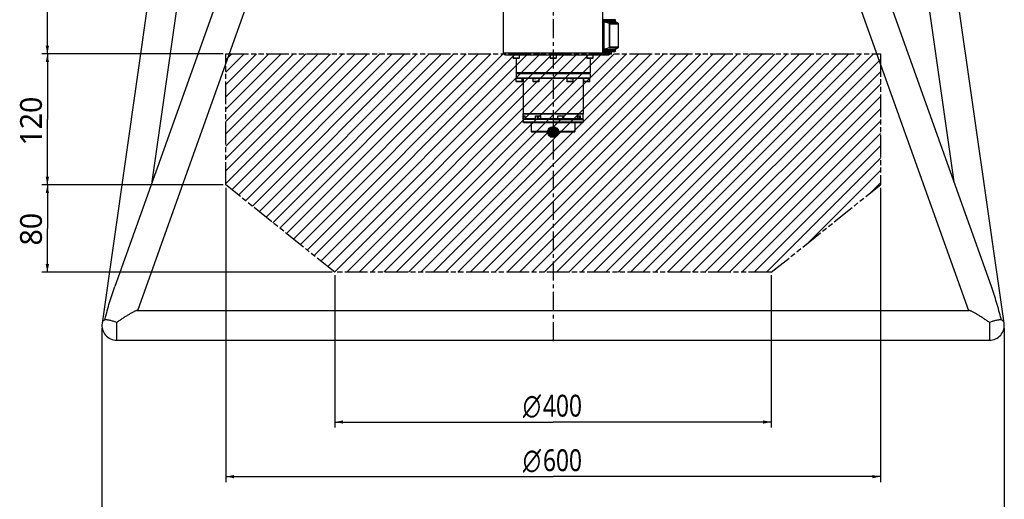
# Model space of a CAD drawing. Header units: millimetres. Extents: x 0 to 2550, y 0 to 1188.
# Tile 180 of 221: x 1291 to 1652, y 232 to 407. Entities that reach past the tile are written whole.
import ezdxf

# ---------------------------------------------------------------- set-up
doc = ezdxf.new("R2010")
doc.units = ezdxf.units.MM
doc.header["$LTSCALE"] = 46.255
doc.linetypes.add('CENTER', pattern=[0.6, 0.375, -0.075, 0.075, -0.075])
doc.linetypes.add('PHANTOM', pattern=[0.8, 0.45, -0.05, 0.1, -0.05, 0.1, -0.05])
doc.layers.get('0').update_dxf_attribs({"linetype": 'CONTINUOUS'})
for name, color, linetype in [('_AT4115_P1P1_1_PBL67', 7, 'CONTINUOUS'), ('_AT4115_P2P2_1_PBL68', 7, 'CONTINUOUS'), ('DEFAULT_1', 7, 'CENTER'), ('DEFAULT_3', 7, 'PHANTOM'), ('DR1SM11P1003_PBL5', 7, 'CONTINUOUS'), ('M2420103_PBL54', 7, 'CONTINUOUS'), ('M2420202_PBL62', 7, 'CONTINUOUS'), ('M2440103_PBL46', 7, 'CONTINUOUS'), ('M2440703_PBL42', 7, 'CONTINUOUS'), ('M2440802_PBL41', 7, 'CONTINUOUS'), ('P9140503_BOLT_PBL43', 7, 'CONTINUOUS'), ('P9140503_BOLT_PBL44', 7, 'CONTINUOUS'), ('P9140503_BOLT_PBL45', 7, 'CONTINUOUS'), ('P9140503_BOLT_PBL47', 7, 'CONTINUOUS'), ('P9140503_BOLT_PBL55', 7, 'CONTINUOUS'), ('P9140503_BOLT_PBL56', 7, 'CONTINUOUS'), ('P9140503_BOLT_PBL57', 7, 'CONTINUOUS'), ('P9140506_BOLT_PBL49', 7, 'CONTINUOUS'), ('P9140506_BOLT_PBL50', 7, 'CONTINUOUS'), ('P9140506_BOLT_PBL51', 7, 'CONTINUOUS'), ('P9140506_BOLT_PBL52', 7, 'CONTINUOUS')]:
    doc.layers.add(name, color=color, linetype=linetype)
doc.styles.add('MtXpl_gdt', font='gdt_____.ttf')
doc.styles.get("Standard").update_dxf_attribs({"font": 'malgun.ttf'})

# ---------------------------------------------------------------- blocks, each defined once
blk = doc.blocks.new('DDDD')
at = {"color": 134}
for p, q in [((1638.72, 2727.14), (1638.72, 2937.14)), ((1799.82, 2727.14), (1633.72, 2727.14)), ((1799.82, 2727.14), (1633.72, 2727.14)), ((1638.72, 2727.14), (1638.72, 2667.14)), ((1638.72, 2607.14), (1638.72, 2667.14)), ((1799.82, 2607.14), (1633.72, 2607.14)), ((1799.82, 2607.14), (1633.72, 2607.14)), ((1638.72, 2607.14), (1638.72, 2567.14)), ((1802.32, 2604.64), (1802.32, 2334.94)), ((2402.32, 2604.64), (2402.32, 2334.94)), ((1638.72, 2527.14), (1638.72, 2567.14)), ((1899.82, 2527.14), (1633.72, 2527.14)), ((1902.32, 2524.62), (1902.32, 2384.94)), ((2302.32, 2524.62), (2302.32, 2384.94)), ((1902.32, 2389.94), (2102.32, 2389.94)), ((2302.32, 2389.94), (2102.32, 2389.94)), ((1802.32, 2339.94), (2102.32, 2339.94)), ((2402.32, 2339.94), (2102.32, 2339.94))]:
    blk.add_line(p, q, dxfattribs=at)
at = {"color": 134, "linetype": 'Continuous'}
for p, q in [((1802.32, 2721.74), (1807.69, 2727.12)), ((1802.32, 2710.43), (1819.01, 2727.12)), ((1802.32, 2699.12), (1830.32, 2727.12)), ((1802.32, 2687.8), (1841.64, 2727.12)), ((1802.32, 2676.49), (1852.95, 2727.12)), ((1802.32, 2665.17), (1864.26, 2727.12)), ((1802.32, 2653.86), (1875.58, 2727.12)), ((1802.32, 2642.55), (1886.89, 2727.12)), ((1802.32, 2631.23), (1898.2, 2727.12)), ((1802.32, 2619.92), (1909.52, 2727.12)), ((1802.32, 2608.61), (1920.83, 2727.12)), ((1807.78, 2602.75), (1932.15, 2727.12)), ((1814.06, 2597.72), (1943.46, 2727.12)), ((1820.35, 2592.7), (1954.77, 2727.12)), ((1826.63, 2587.67), (1966.09, 2727.12)), ((1832.92, 2582.64), (1977.4, 2727.12)), ((1839.21, 2577.61), (1988.71, 2727.12)), ((1845.49, 2572.58), (2000.03, 2727.12)), ((1851.78, 2567.55), (2011.34, 2727.12)), ((1858.06, 2562.53), (2022.66, 2727.12)), ((1864.35, 2557.5), (2033.97, 2727.12)), ((1870.63, 2552.47), (2045.28, 2727.12)), ((1876.92, 2547.44), (2056.6, 2727.12)), ((1883.2, 2542.41), (2067.91, 2727.12)), ((1889.49, 2537.38), (2079.22, 2727.12)), ((1895.77, 2532.36), (2090.54, 2727.12)), ((1902.06, 2527.33), (2101.85, 2727.12)), ((1913.16, 2527.12), (2113.16, 2727.12)), ((1924.48, 2527.12), (2124.48, 2727.12)), ((1935.79, 2527.12), (2135.79, 2727.12)), ((1947.11, 2527.12), (2147.11, 2727.12)), ((1958.42, 2527.12), (2158.42, 2727.12)), ((1969.73, 2527.12), (2169.73, 2727.12)), ((1981.05, 2527.12), (2181.05, 2727.12)), ((1992.36, 2527.12), (2192.36, 2727.12)), ((2003.67, 2527.12), (2203.67, 2727.12)), ((2014.99, 2527.12), (2214.99, 2727.12)), ((2026.3, 2527.12), (2226.3, 2727.12)), ((2037.62, 2527.12), (2237.62, 2727.12)), ((2048.93, 2527.12), (2248.93, 2727.12)), ((2060.24, 2527.12), (2260.24, 2727.12)), ((2071.56, 2527.12), (2271.56, 2727.12)), ((2082.87, 2527.12), (2282.87, 2727.12)), ((2094.18, 2527.12), (2294.18, 2727.12)), ((2105.5, 2527.12), (2305.5, 2727.12)), ((2116.81, 2527.12), (2316.81, 2727.12)), ((2128.13, 2527.12), (2328.13, 2727.12)), ((2139.44, 2527.12), (2339.44, 2727.12)), ((2150.75, 2527.12), (2350.75, 2727.12)), ((2162.07, 2527.12), (2362.07, 2727.12)), ((2173.38, 2527.12), (2373.38, 2727.12)), ((2184.69, 2527.12), (2384.69, 2727.12)), ((2196.01, 2527.12), (2396.01, 2727.12)), ((2207.32, 2527.12), (2402.32, 2722.12)), ((2218.63, 2527.12), (2402.32, 2710.8)), ((2229.95, 2527.12), (2402.32, 2699.49)), ((2241.26, 2527.12), (2402.32, 2688.18)), ((2252.58, 2527.12), (2402.32, 2676.86)), ((2263.89, 2527.12), (2402.32, 2665.55)), ((2275.2, 2527.12), (2402.32, 2654.23)), ((2286.52, 2527.12), (2402.32, 2642.92)), ((2297.83, 2527.12), (2402.32, 2631.61)), ((2336.45, 2554.42), (2402.32, 2620.29)), ((2393.02, 2599.68), (2402.32, 2608.98))]:
    blk.add_line(p, q, dxfattribs=at)
at = {"color": 134, "linetype": 'ByBlock'}
for points in [[(1638.72, 2727.14), (1640.22, 2734.64), (1637.22, 2734.64)], [(1638.72, 2727.14), (1637.22, 2719.64), (1640.22, 2719.64)], [(1638.72, 2607.14), (1640.22, 2614.64), (1637.22, 2614.64)], [(1638.72, 2607.14), (1637.22, 2599.64), (1640.22, 2599.64)], [(1638.72, 2527.14), (1640.22, 2534.64), (1637.22, 2534.64)], [(1902.32, 2389.94), (1909.82, 2388.44), (1909.82, 2391.44)], [(2302.32, 2389.94), (2294.82, 2391.44), (2294.82, 2388.44)], [(1802.32, 2339.94), (1809.82, 2338.44), (1809.82, 2341.44)], [(2402.32, 2339.94), (2394.82, 2341.44), (2394.82, 2338.44)]]:
    blk.add_solid(points, dxfattribs=at)
at = {"layer": '_AT4115_P1P1_1_PBL67', "color": 7}
for p, q in [((2148.17, 2758.38), (2147.82, 2758.38)), ((2159.52, 2758.38), (2148.17, 2758.38)), ((2148.17, 2758.38), (2148.17, 2729.68)), ((2159.13, 2757.62), (2148.56, 2757.62)), ((2148.56, 2757.62), (2148.56, 2730.44)), ((2158.76, 2758.38), (2158.76, 2758.64)), ((2159.13, 2756.73), (2159.13, 2757.62)), ((2159.52, 2756.53), (2159.52, 2758.38)), ((2148.17, 2729.68), (2147.82, 2729.68)), ((2147.82, 2729.43), (2158.76, 2729.43)), ((2148.17, 2729.68), (2159.52, 2729.68)), ((2148.56, 2730.44), (2159.13, 2730.44)), ((2158.76, 2729.43), (2158.76, 2729.68)), ((2159.13, 2730.44), (2159.13, 2731.33)), ((2159.52, 2729.68), (2159.52, 2731.53))]:
    blk.add_line(p, q, dxfattribs=at)
at = {"layer": '_AT4115_P2P2_1_PBL68', "color": 7}
for p, q in [((2148.56, 2757.62), (2159.13, 2757.62)), ((2148.56, 2757.62), (2148.56, 2730.44)), ((2148.91, 2756.92), (2158.78, 2756.92)), ((2148.91, 2756.92), (2153.67, 2755.27)), ((2148.91, 2756.92), (2148.91, 2731.14)), ((2161.89, 2755.27), (2158.78, 2756.92)), ((2159.13, 2757.62), (2159.13, 2756.73)), ((2162.01, 2755.04), (2162.01, 2733.02)), ((2148.56, 2730.44), (2159.13, 2730.44)), ((2153.67, 2732.8), (2148.91, 2731.14)), ((2148.91, 2731.14), (2158.78, 2731.14)), ((2158.78, 2731.14), (2161.89, 2732.8)), ((2159.13, 2731.33), (2159.13, 2730.44))]:
    blk.add_line(p, q, dxfattribs=at)
at = {"layer": '_AT4115_P2P2_1_PBL68', "color": 2}
for p, q in [((2161.89, 2755.27), (2153.67, 2755.27)), ((2153.67, 2755.27), (2153.67, 2732.8)), ((2154.19, 2733.28), (2154.2, 2754.79)), ((2154.2, 2754.79), (2161.94, 2754.79)), ((2161.94, 2754.79), (2161.94, 2733.28)), ((2153.67, 2732.8), (2161.89, 2732.8)), ((2161.94, 2733.28), (2154.19, 2733.28))]:
    blk.add_line(p, q, dxfattribs=at)
at = {"layer": '_AT4115_P2P2_1_PBL68', "color": 7}
for points, knots in [([(2154.2, 2754.79), (2154.17, 2754.84), (2154.11, 2754.93), (2153.99, 2755.07), (2153.84, 2755.18), (2153.73, 2755.24), (2153.67, 2755.27)], [0, 0, 0, 0, 0.224422, 0.468531, 0.730009, 1, 1, 1, 1]), ([(2161.89, 2755.27), (2161.91, 2755.26), (2161.95, 2755.23), (2161.99, 2755.17), (2162.01, 2755.11), (2162.01, 2755.07), (2162.01, 2755.04)], [0, 0, 0, 0, 0.25883, 0.502989, 0.747048, 1, 1, 1, 1]), ([(2162.01, 2755.04), (2162.01, 2755), (2162, 2754.91), (2161.96, 2754.83), (2161.94, 2754.79)], [0, 0, 0, 0, 0.475868, 1, 1, 1, 1]), ([(2153.67, 2732.8), (2153.73, 2732.82), (2153.84, 2732.88), (2153.99, 2733), (2154.11, 2733.13), (2154.17, 2733.23), (2154.19, 2733.28)], [0, 0, 0, 0, 0.269995, 0.531472, 0.775579, 1, 1, 1, 1]), ([(2162.01, 2733.02), (2162.01, 2733), (2162.01, 2732.95), (2161.99, 2732.89), (2161.95, 2732.84), (2161.91, 2732.81), (2161.89, 2732.8)], [0, 0, 0, 0, 0.252954, 0.497012, 0.741168, 1, 1, 1, 1]), ([(2161.94, 2733.28), (2161.96, 2733.23), (2162, 2733.15), (2162.01, 2733.06), (2162.01, 2733.02)], [0, 0, 0, 0, 0.524134, 1, 1, 1, 1])]:
    blk.add_open_spline(points, degree=3, knots=knots, dxfattribs=at)
at = {"layer": 'DEFAULT_1', "color": 1}
blk.add_line((2102.32, 3286.2), (2102.32, 2462.44), dxfattribs=at)
at = {"layer": 'DEFAULT_3', "color": 7}
for p, q in [((1802.32, 2607.12), (1802.32, 2727.12)), ((1802.32, 2727.12), (2402.32, 2727.12)), ((2402.32, 2727.12), (2402.32, 2607.12)), ((1902.32, 2527.12), (1802.32, 2607.12)), ((2302.32, 2527.12), (2402.32, 2607.12)), ((2302.32, 2527.12), (1902.32, 2527.12))]:
    blk.add_line(p, q, dxfattribs=at)
at = {"layer": 'DR1SM11P1003_PBL5', "color": 7}
for p, q in [((1937.38, 3177.16), (1700.57, 2514.08)), ((2504.07, 2514.08), (2267.25, 3177.16)), ((1788.25, 3176.21), (1688.86, 2480.46)), ((2515.78, 2480.46), (2416.39, 3176.21)), ((1721.62, 2492.14), (1961.95, 3165.06)), ((1734.84, 2610.04), (1814.11, 3164.94)), ((2242.69, 3165.06), (2483.02, 2492.14)), ((2390.52, 3164.94), (2469.79, 2610.04)), ((1721.12, 2492.14), (2483.52, 2492.14)), ((1702.32, 2464.94), (2502.32, 2464.94))]:
    blk.add_line(p, q, dxfattribs=at)
at = {"layer": 'DR1SM11P1003_PBL5', "color": 134}
for p, q in [((1688.72, 2476.04), (1688.72, 2257.97)), ((2515.92, 2476.04), (2515.92, 2257.97))]:
    blk.add_line(p, q, dxfattribs=at)
at = {"layer": 'DR1SM11P1003_PBL5', "color": 2}
for p, q in [((1702.32, 2464.94), (1702.32, 2481.21)), ((2502.32, 2481.21), (2502.32, 2464.94))]:
    blk.add_line(p, q, dxfattribs=at)
for centre, start, end in [((2068.88, 2387.89), 165.64196, 165.75773), ((2135.76, 2387.89), 14.24227, 14.35804)]:
    blk.add_arc(centre, 389.43, start, end, dxfattribs=at)
at = {"layer": 'DR1SM11P1003_PBL5', "color": 7}
for centre, start, end in [((1702.32, 2478.54), 171.8699, 270), ((2502.32, 2478.54), 270, 8.1301)]:
    blk.add_arc(centre, 13.6, start, end, dxfattribs=at)
for points, knots in [([(1691.61, 2484.46), (1692.9, 2489.48), (1694.97, 2496.95), (1698.05, 2506.8), (1699.71, 2511.67), (1700.57, 2514.08)], [0, 0, 0, 0, 0.502256, 0.751762, 1, 1, 1, 1]), ([(2513.02, 2484.46), (2511.74, 2489.48), (2509.67, 2496.95), (2506.59, 2506.8), (2504.93, 2511.67), (2504.07, 2514.08)], [0, 0, 0, 0, 0.502256, 0.751762, 1, 1, 1, 1]), ([(1721.12, 2492.14), (1721.03, 2492.14), (1720.84, 2492.12), (1720.53, 2492.05), (1720.18, 2491.94), (1719.61, 2491.73), (1718.83, 2491.39), (1717.81, 2490.9), (1716.71, 2490.32), (1715.54, 2489.67), (1714.32, 2488.97), (1712.62, 2487.96), (1710.43, 2486.61), (1707.76, 2484.89), (1705.04, 2483.09), (1703.23, 2481.84), (1702.32, 2481.21)], [0, 0, 0, 0, 0.011715, 0.026281, 0.043513, 0.063159, 0.108641, 0.16083, 0.218215, 0.279656, 0.344305, 0.411523, 0.551829, 0.697807, 0.847639, 1, 1, 1, 1]), ([(2502.32, 2481.21), (2501.41, 2481.84), (2499.59, 2483.09), (2496.88, 2484.89), (2494.21, 2486.61), (2492.02, 2487.96), (2490.32, 2488.97), (2489.1, 2489.67), (2487.93, 2490.32), (2486.82, 2490.9), (2485.81, 2491.39), (2485.03, 2491.73), (2484.46, 2491.94), (2484.11, 2492.05), (2483.8, 2492.12), (2483.61, 2492.14), (2483.52, 2492.14)], [0, 0, 0, 0, 0.152361, 0.302193, 0.448171, 0.588477, 0.655695, 0.720344, 0.781785, 0.83917, 0.891359, 0.936841, 0.956487, 0.973719, 0.988285, 1, 1, 1, 1])]:
    blk.add_open_spline(points, degree=3, knots=knots, dxfattribs=at)
at = {"layer": 'DR1SM11P1003_PBL5', "color": 2}
for points, knots in [([(1691.42, 2483.69), (1691.07, 2483.49), (1690.42, 2483.06), (1689.63, 2482.27), (1689.09, 2481.41), (1688.9, 2480.77), (1688.86, 2480.46)], [0, 0, 0, 0, 0.286347, 0.543729, 0.778271, 1, 1, 1, 1]), ([(1702.32, 2481.21), (1701.25, 2481.58), (1699.19, 2482.23), (1696.65, 2482.9), (1694.76, 2483.3), (1693.52, 2483.52), (1692.42, 2483.65), (1691.73, 2483.69), (1691.42, 2483.69)], [0, 0, 0, 0, 0.301236, 0.57898, 0.703698, 0.816449, 0.91564, 1, 1, 1, 1]), ([(2513.22, 2483.69), (2512.9, 2483.69), (2512.22, 2483.65), (2511.12, 2483.52), (2509.88, 2483.3), (2507.99, 2482.9), (2505.45, 2482.23), (2503.38, 2481.58), (2502.32, 2481.21)], [0, 0, 0, 0, 0.08436, 0.183551, 0.296303, 0.421022, 0.698765, 1, 1, 1, 1]), ([(2515.78, 2480.46), (2515.74, 2480.77), (2515.55, 2481.41), (2515.01, 2482.27), (2514.21, 2483.06), (2513.57, 2483.49), (2513.22, 2483.69)], [0, 0, 0, 0, 0.221729, 0.456271, 0.713653, 1, 1, 1, 1])]:
    blk.add_open_spline(points, degree=3, knots=knots, dxfattribs=at)
at = {"layer": 'M2420103_PBL54', "color": 7}
for p, q in [((2068.32, 2723.03), (2068.32, 2710.03)), ((2136.32, 2723.03), (2136.32, 2710.03)), ((2068.32, 2710.03), (2116.32, 2710.03)), ((2068.82, 2709.53), (2068.32, 2710.03)), ((2068.82, 2709.53), (2116.22, 2709.53)), ((2116.22, 2709.53), (2134.92, 2709.53)), ((2116.32, 2710.03), (2136.32, 2710.03)), ((2134.92, 2709.53), (2135.82, 2709.53)), ((2135.82, 2709.53), (2136.32, 2710.03))]:
    blk.add_line(p, q, dxfattribs=at)
at = {"layer": 'M2420202_PBL62', "color": 7}
for p, q in [((2056.82, 2728.03), (2056.82, 2765.53)), ((2147.82, 2728.03), (2147.82, 2765.53)), ((2056.82, 2728.03), (2107.64, 2728.03)), ((2058.82, 2726.03), (2056.82, 2728.03)), ((2065.79, 2726.03), (2058.82, 2726.03)), ((2119.44, 2726.03), (2065.79, 2726.03)), ((2107.64, 2728.03), (2155.34, 2728.03)), ((2153.1, 2726.03), (2119.44, 2726.03)), ((2145.82, 2726.03), (2147.82, 2728.03)), ((2155.44, 2727.74), (2153.1, 2726.03)), ((2155.47, 2729.43), (2155.47, 2727.9))]:
    blk.add_line(p, q, dxfattribs=at)
at = {"layer": 'M2420202_PBL62', "color": 2}
blk.add_line((2155.34, 2729.43), (2155.34, 2728.03), dxfattribs=at)
at = {"layer": 'M2420202_PBL62', "color": 7}
blk.add_ellipse((2154.47, 2727.03), major_axis=(0.966, 0.966), ratio=0.26794, start_param=5.759591, end_param=6.54499, dxfattribs=at)
at = {"layer": 'M2440103_PBL46', "color": 7}
for p, q in [((2068.82, 2709.53), (2068.32, 2709.03)), ((2088.32, 2709.03), (2068.32, 2709.03)), ((2068.32, 2709.03), (2068.32, 2705.03)), ((2069.68, 2709.53), (2068.82, 2709.53)), ((2116.22, 2709.53), (2069.68, 2709.53)), ((2116.32, 2709.03), (2088.32, 2709.03)), ((2134.92, 2709.53), (2116.22, 2709.53)), ((2136.32, 2709.03), (2116.32, 2709.03)), ((2135.82, 2709.53), (2134.92, 2709.53)), ((2135.82, 2709.53), (2136.32, 2709.03)), ((2136.32, 2709.03), (2136.32, 2705.03)), ((2076.52, 2705.03), (2068.32, 2705.03)), ((2068.82, 2704.53), (2068.32, 2705.03)), ((2069.68, 2704.53), (2068.88, 2704.53)), ((2084.52, 2704.53), (2069.68, 2704.53)), ((2074.82, 2704.53), (2074.82, 2672.23)), ((2104.82, 2705.03), (2076.52, 2705.03)), ((2117.87, 2704.53), (2086.74, 2704.53)), ((2136.32, 2705.03), (2104.82, 2705.03)), ((2135.79, 2704.53), (2120.1, 2704.53)), ((2129.82, 2704.53), (2129.82, 2672.23)), ((2135.82, 2704.53), (2136.32, 2705.03)), ((2107.03, 2672.23), (2074.82, 2672.23)), ((2075.02, 2672.03), (2074.82, 2672.23)), ((2106.93, 2672.03), (2075.02, 2672.03)), ((2129.62, 2672.03), (2106.93, 2672.03)), ((2129.82, 2672.23), (2107.03, 2672.23)), ((2129.62, 2672.03), (2129.82, 2672.23))]:
    blk.add_line(p, q, dxfattribs=at)
at = {"layer": 'M2440703_PBL42', "color": 7}
for p, q in [((2075.02, 2672.03), (2074.82, 2671.83)), ((2107.03, 2671.83), (2074.82, 2671.83)), ((2074.82, 2667.73), (2074.82, 2671.83)), ((2075.23, 2672.03), (2075.02, 2672.03)), ((2075.44, 2672.03), (2075.23, 2672.03)), ((2106.93, 2672.03), (2075.44, 2672.03)), ((2129.62, 2672.03), (2106.93, 2672.03)), ((2129.82, 2671.83), (2107.03, 2671.83)), ((2129.62, 2672.03), (2129.82, 2671.83)), ((2129.82, 2667.73), (2129.82, 2671.83)), ((2075.17, 2667.73), (2074.82, 2667.73)), ((2075.02, 2667.53), (2074.82, 2667.73)), ((2076.64, 2667.53), (2075.02, 2667.53)), ((2075.17, 2670.53), (2076.62, 2670.53)), ((2075.17, 2667.73), (2075.17, 2670.53)), ((2075.36, 2667.53), (2075.17, 2667.73)), ((2076.62, 2667.73), (2076.62, 2670.53)), ((2086.21, 2667.73), (2076.62, 2667.73)), ((2076.62, 2667.73), (2076.81, 2667.53)), ((2076.81, 2667.53), (2087.82, 2667.53)), ((2086.21, 2670.53), (2091.06, 2670.53)), ((2086.21, 2667.73), (2086.21, 2670.53)), ((2086.32, 2667.53), (2086.21, 2667.73)), ((2086.82, 2667.53), (2086.82, 2667.03)), ((2091.06, 2667.73), (2091.06, 2670.53)), ((2106.69, 2667.73), (2091.06, 2667.73)), ((2091.06, 2667.73), (2091.17, 2667.53)), ((2106.64, 2667.53), (2091.17, 2667.53)), ((2106.64, 2667.53), (2106.69, 2667.73)), ((2106.69, 2670.53), (2112.1, 2670.53)), ((2106.69, 2667.73), (2106.69, 2670.53)), ((2124.44, 2667.53), (2111.03, 2667.53)), ((2112.1, 2667.73), (2112.05, 2667.53)), ((2112.1, 2667.73), (2112.1, 2670.53)), ((2124.61, 2667.73), (2112.1, 2667.73)), ((2117.82, 2667.53), (2117.82, 2667.03)), ((2124.44, 2667.53), (2124.61, 2667.73)), ((2124.61, 2670.53), (2127.41, 2670.53)), ((2124.61, 2667.73), (2124.61, 2670.53)), ((2127.24, 2667.53), (2125.6, 2667.53)), ((2127.41, 2667.73), (2127.24, 2667.53)), ((2129.62, 2667.53), (2127.24, 2667.53)), ((2127.41, 2667.73), (2127.41, 2670.53)), ((2129.82, 2667.73), (2127.41, 2667.73)), ((2129.62, 2667.53), (2129.82, 2667.73))]:
    blk.add_line(p, q, dxfattribs=at)
at = {"layer": 'M2440703_PBL42', "color": 2}
blk.add_line((2111.23, 2667.74), (2111.23, 2667.53), dxfattribs=at)
at = {"layer": 'M2440802_PBL41', "color": 7}
for p, q in [((2102.32, 2667.03), (2074.82, 2667.03)), ((2074.82, 2667.03), (2074.82, 2664.53)), ((2102.32, 2664.53), (2074.82, 2664.53)), ((2075.32, 2664.03), (2074.82, 2664.53)), ((2102.32, 2664.03), (2075.32, 2664.03)), ((2082.32, 2664.03), (2082.32, 2656.03)), ((2102.32, 2667.03), (2127.82, 2667.03)), ((2129.82, 2664.53), (2102.32, 2664.53)), ((2129.32, 2664.03), (2102.32, 2664.03)), ((2122.32, 2664.03), (2122.32, 2656.03)), ((2127.82, 2667.03), (2129.82, 2667.03)), ((2129.32, 2664.03), (2129.82, 2664.53)), ((2129.82, 2667.03), (2129.82, 2664.53)), ((2102.32, 2656.03), (2082.32, 2656.03)), ((2082.82, 2655.53), (2082.32, 2656.03)), ((2102.32, 2655.53), (2082.82, 2655.53)), ((2122.32, 2656.03), (2102.32, 2656.03)), ((2121.82, 2655.53), (2102.32, 2655.53)), ((2121.82, 2655.53), (2122.32, 2656.03))]:
    blk.add_line(p, q, dxfattribs=at)
at = {"layer": 'P9140503_BOLT_PBL43', "color": 7}
for p, q in [((2125.6, 2667.53), (2124.44, 2667.53)), ((2125.85, 2667.78), (2124.61, 2667.78)), ((2125.6, 2667.53), (2125.85, 2667.78)), ((2125.85, 2670.53), (2125.85, 2667.78))]:
    blk.add_line(p, q, dxfattribs=at)
at = {"layer": 'P9140503_BOLT_PBL44', "color": 7}
for p, q in [((2111.03, 2667.53), (2106.64, 2667.53)), ((2111.28, 2667.78), (2106.69, 2667.78)), ((2111.03, 2667.53), (2111.28, 2667.78)), ((2111.28, 2670.53), (2111.28, 2667.78))]:
    blk.add_line(p, q, dxfattribs=at)
at = {"layer": 'P9140503_BOLT_PBL45', "color": 7}
for p, q in [((2087.57, 2670.53), (2087.57, 2667.78)), ((2091.06, 2667.78), (2087.57, 2667.78)), ((2087.82, 2667.53), (2087.57, 2667.78)), ((2091.17, 2667.53), (2087.82, 2667.53))]:
    blk.add_line(p, q, dxfattribs=at)
at = {"layer": 'P9140503_BOLT_PBL47', "color": 7}
for p, q in [((2076.39, 2670.53), (2076.39, 2667.78)), ((2076.62, 2667.78), (2076.39, 2667.78)), ((2076.64, 2667.53), (2076.39, 2667.78)), ((2076.72, 2667.53), (2076.64, 2667.53)), ((2076.81, 2667.53), (2076.72, 2667.53))]:
    blk.add_line(p, q, dxfattribs=at)
at = {"layer": 'P9140503_BOLT_PBL55', "color": 7}
for p, q in [((2133.34, 2726.03), (2133.34, 2723.28)), ((2138.84, 2726.03), (2138.84, 2723.28)), ((2138.48, 2723.28), (2133.34, 2723.28)), ((2133.59, 2723.03), (2133.34, 2723.28)), ((2138.26, 2723.03), (2133.59, 2723.03)), ((2138.59, 2723.03), (2138.26, 2723.03)), ((2138.84, 2723.28), (2138.48, 2723.28)), ((2138.59, 2723.03), (2138.84, 2723.28))]:
    blk.add_line(p, q, dxfattribs=at)
at = {"layer": 'P9140503_BOLT_PBL56', "color": 7}
for p, q in [((2099.57, 2726.03), (2099.57, 2723.28)), ((2105.07, 2726.03), (2105.07, 2723.28)), ((2105.07, 2723.28), (2099.57, 2723.28)), ((2099.82, 2723.03), (2099.57, 2723.28)), ((2104.82, 2723.03), (2099.82, 2723.03)), ((2104.82, 2723.03), (2105.07, 2723.28))]:
    blk.add_line(p, q, dxfattribs=at)
at = {"layer": 'P9140503_BOLT_PBL57', "color": 7}
for p, q in [((2065.79, 2726.03), (2065.79, 2723.28)), ((2071.29, 2726.03), (2071.29, 2723.28)), ((2070.93, 2723.28), (2065.79, 2723.28)), ((2066.04, 2723.03), (2065.79, 2723.28)), ((2071.04, 2723.03), (2066.04, 2723.03)), ((2071.29, 2723.28), (2070.93, 2723.28)), ((2071.04, 2723.03), (2071.29, 2723.28))]:
    blk.add_line(p, q, dxfattribs=at)
at = {"layer": 'P9140506_BOLT_PBL49', "color": 7}
for p, q in [((2115.07, 2701.83), (2115.07, 2704.53)), ((2120.57, 2701.83), (2115.07, 2701.83)), ((2115.24, 2701.53), (2115.07, 2701.83)), ((2120.4, 2701.53), (2115.24, 2701.53)), ((2117.87, 2704.53), (2120.1, 2704.53)), ((2120.4, 2701.53), (2120.57, 2701.83)), ((2120.57, 2701.83), (2120.57, 2704.53))]:
    blk.add_line(p, q, dxfattribs=at)
at = {"layer": 'P9140506_BOLT_PBL50', "color": 7}
for p, q in [((2084.07, 2701.83), (2084.07, 2704.53)), ((2089.57, 2701.83), (2084.07, 2701.83)), ((2084.24, 2701.53), (2084.07, 2701.83)), ((2089.4, 2701.53), (2084.24, 2701.53)), ((2084.48, 2704.53), (2086.74, 2704.53)), ((2089.4, 2701.53), (2089.57, 2701.83)), ((2089.57, 2701.83), (2089.57, 2704.53))]:
    blk.add_line(p, q, dxfattribs=at)
at = {"layer": 'P9140506_BOLT_PBL51', "color": 7}
for p, q in [((2130.57, 2701.83), (2130.57, 2704.53)), ((2135.7, 2701.83), (2130.57, 2701.83)), ((2130.74, 2701.53), (2130.57, 2701.83)), ((2135.9, 2701.53), (2130.74, 2701.53)), ((2136.07, 2701.83), (2135.7, 2701.83)), ((2135.79, 2704.53), (2135.89, 2704.53)), ((2135.89, 2704.53), (2136.07, 2704.53)), ((2135.9, 2701.53), (2136.07, 2701.83)), ((2136.07, 2701.83), (2136.07, 2704.53))]:
    blk.add_line(p, q, dxfattribs=at)
at = {"layer": 'P9140506_BOLT_PBL52', "color": 7}
for p, q in [((2068.57, 2704.53), (2068.87, 2704.53)), ((2068.57, 2701.83), (2068.57, 2704.53)), ((2073.7, 2701.83), (2068.57, 2701.83)), ((2068.74, 2701.53), (2068.57, 2701.83)), ((2073.9, 2701.53), (2068.74, 2701.53)), ((2074.07, 2701.83), (2073.7, 2701.83)), ((2073.9, 2701.53), (2074.07, 2701.83)), ((2074.07, 2701.83), (2074.07, 2704.53))]:
    blk.add_line(p, q, dxfattribs=at)
at = {"color": 134}
for s, p in [('120', (1633.72, 2643.28)), ('80', (1633.72, 2551.75))]:
    blk.add_text(s, height=20, rotation=90, dxfattribs=at).set_placement(p)
at = {"color": 134, "style": 'MtXpl_gdt', "width": 0.8}
for p in [(2074.61, 2394.94), (2074.61, 2344.94)]:
    blk.add_text('n', height=20, dxfattribs=at).set_placement(p)
at = {"color": 134, "width": 0.8}
for s, p in [('400', (2093.04, 2394.94)), ('600', (2093.04, 2344.94))]:
    blk.add_text(s, height=20, dxfattribs=at).set_placement(p)

msp = doc.modelspace()

# ---------------------------------------------------------------- hatches: boundary and pattern name
h = msp.add_hatch(color=134)
h.dxf.hatch_style = 1
edge = h.paths.add_edge_path()
edge.add_arc((1486.8595, 366.2889), 2, 0, 360)

# ---------------------------------------------------------------- linework, layer by layer
msp.add_circle((1486.8595, 366.2889), 2)

# ---------------------------------------------------------------- block references
at = {"xscale": 0.4, "yscale": 0.4, "zscale": 0.4}
msp.add_blockref('DDDD', (645.9319, -695.924), dxfattribs=at)

doc.saveas('drawing.dxf')
